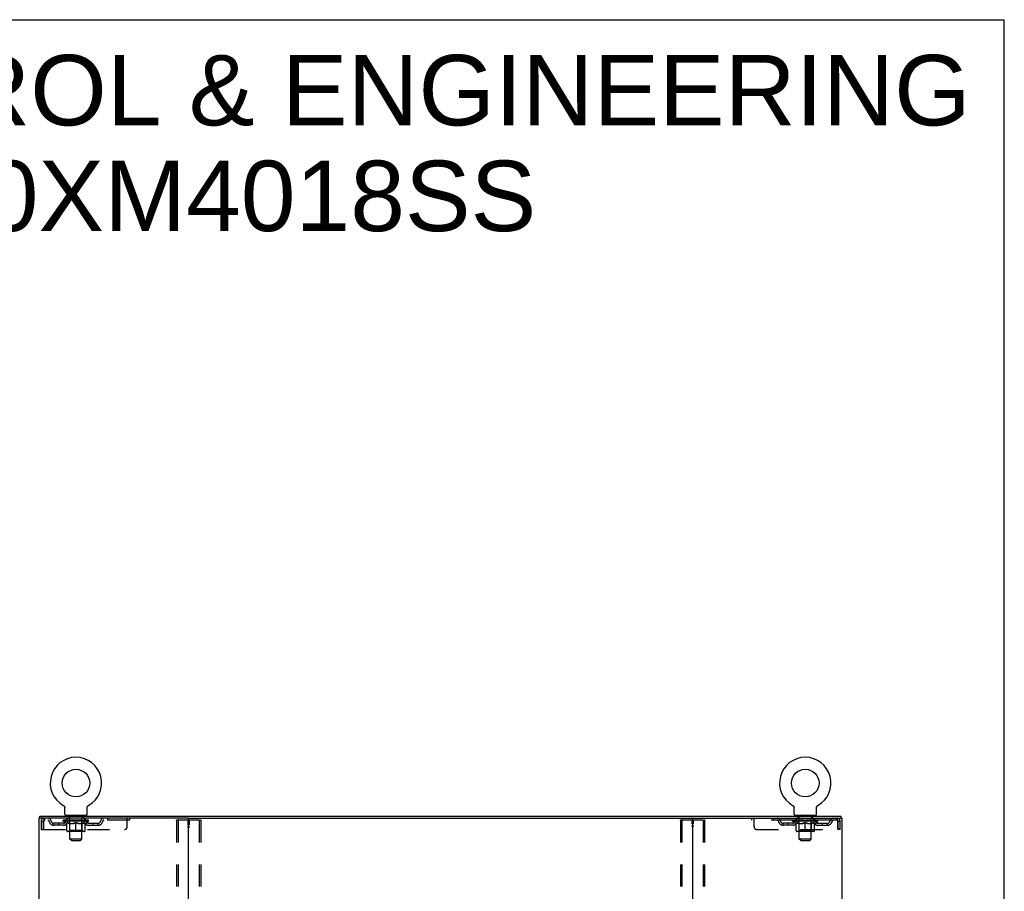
# Model space of a CAD drawing. Header units: inches. Extents: x 0 to 200, y 0 to 129.
# Tile 15 of 15: x 151 to 200, y 86 to 129. Entities that reach past the tile are written whole.
import ezdxf

# ---------------------------------------------------------------- set-up
doc = ezdxf.new("R2010")
doc.units = ezdxf.units.IN
doc.header["$LTSCALE"] = 11
doc.header["$MEASUREMENT"] = 0
doc.linetypes.add('HIDDEN', pattern=[0.2, 0.1, -0.1])
doc.layers.get('0').update_dxf_attribs({"linetype": 'CONTINUOUS'})
for name, color, linetype in [('DEFAULT_2', 8, 'HIDDEN'), ('DIMENSIONS', 7, 'CONTINUOUS'), ('WITNESSMARKS', 7, 'CONTINUOUS')]:
    doc.layers.add(name, color=color, linetype=linetype)
doc.styles.get("Standard").update_dxf_attribs({"font": 'arial.ttf'})

msp = doc.modelspace()

# ---------------------------------------------------------------- linework, layer by layer
at = {"color": 7, "linetype": 'Continuous'}
for p, q in [((0, 129.412), (200, 129.412)), ((200, 0), (200, 129.412)), ((152.85, 90.059), (152.85, 90.059)), ((152.85, 90.059), (152.855, 90.056)), ((152.853, 90.057), (152.852, 90.058)), ((152.855, 90.056), (152.859, 90.054)), ((152.859, 90.054), (152.863, 90.051)), ((152.863, 90.051), (152.867, 90.048)), ((152.867, 90.048), (152.871, 90.045)), ((152.871, 90.045), (152.875, 90.041)), ((152.875, 90.041), (152.879, 90.038)), ((152.879, 90.038), (152.882, 90.034)), ((152.882, 90.034), (152.886, 90.031)), ((152.886, 90.031), (152.889, 90.027)), ((152.889, 90.027), (152.892, 90.023)), ((152.892, 90.023), (152.895, 90.019)), ((152.895, 90.019), (152.898, 90.015)), ((152.898, 90.015), (152.901, 90.01)), ((152.901, 90.01), (152.904, 90.006)), ((152.904, 90.006), (152.906, 90.002)), ((152.906, 90.002), (152.909, 89.997)), ((152.909, 89.997), (152.911, 89.992)), ((152.911, 89.993), (152.913, 89.988)), ((152.913, 89.988), (152.915, 89.983)), ((152.914, 89.983), (152.916, 89.978)), ((152.916, 89.978), (152.918, 89.973)), ((152.918, 89.973), (152.919, 89.968)), ((152.919, 89.969), (152.92, 89.964)), ((152.92, 89.964), (152.921, 89.959)), ((152.921, 89.959), (152.922, 89.954)), ((152.922, 89.954), (152.922, 89.948)), ((152.923, 89.938), (152.923, 89.934)), ((152.923, 89.62), (152.923, 89.934)), ((154.048, 89.943), (154.049, 89.949)), ((154.048, 89.62), (154.048, 89.934)), ((154.049, 89.954), (154.05, 89.959)), ((154.049, 89.948), (154.049, 89.954)), ((154.05, 89.959), (154.051, 89.964)), ((154.051, 89.964), (154.052, 89.969)), ((154.052, 89.968), (154.054, 89.973)), ((154.054, 89.973), (154.055, 89.978)), ((154.055, 89.978), (154.057, 89.983)), ((154.057, 89.983), (154.059, 89.988)), ((154.059, 89.988), (154.061, 89.993)), ((154.061, 89.992), (154.063, 89.997)), ((154.063, 89.997), (154.065, 90.002)), ((154.065, 90.002), (154.068, 90.006)), ((154.067, 90.006), (154.07, 90.01)), ((154.07, 90.01), (154.073, 90.015)), ((154.073, 90.015), (154.076, 90.019)), ((154.076, 90.019), (154.079, 90.023)), ((154.079, 90.023), (154.082, 90.027)), ((154.082, 90.027), (154.086, 90.031)), ((154.085, 90.031), (154.089, 90.034)), ((154.089, 90.034), (154.093, 90.038)), ((154.092, 90.038), (154.096, 90.041)), ((154.096, 90.041), (154.1, 90.045)), ((154.1, 90.045), (154.104, 90.048)), ((154.104, 90.048), (154.108, 90.051)), ((154.108, 90.051), (154.112, 90.054)), ((154.112, 90.054), (154.117, 90.056)), ((154.112, 90.054), (154.114, 90.055)), ((154.117, 90.056), (154.121, 90.059)), ((154.12, 90.058), (154.118, 90.057)), ((189.392, 90.059), (189.392, 90.059)), ((189.392, 90.059), (189.397, 90.056)), ((189.395, 90.057), (189.394, 90.058)), ((189.397, 90.056), (189.401, 90.054)), ((189.401, 90.054), (189.405, 90.051)), ((189.405, 90.051), (189.409, 90.048)), ((189.409, 90.048), (189.413, 90.045)), ((189.413, 90.045), (189.417, 90.041)), ((189.417, 90.041), (189.421, 90.038)), ((189.421, 90.038), (189.424, 90.034)), ((189.424, 90.034), (189.428, 90.031)), ((189.428, 90.031), (189.431, 90.027)), ((189.431, 90.027), (189.434, 90.023)), ((189.434, 90.023), (189.437, 90.019)), ((189.437, 90.019), (189.44, 90.015)), ((189.44, 90.015), (189.443, 90.01)), ((189.443, 90.01), (189.446, 90.006)), ((189.446, 90.006), (189.448, 90.002)), ((189.448, 90.002), (189.451, 89.997)), ((189.451, 89.997), (189.453, 89.992)), ((189.453, 89.993), (189.455, 89.988)), ((189.455, 89.988), (189.457, 89.983)), ((189.456, 89.983), (189.458, 89.978)), ((189.458, 89.978), (189.46, 89.973)), ((189.46, 89.973), (189.461, 89.968)), ((189.461, 89.969), (189.462, 89.964)), ((189.462, 89.964), (189.463, 89.959)), ((189.463, 89.959), (189.464, 89.954)), ((189.464, 89.954), (189.464, 89.948)), ((189.465, 89.938), (189.465, 89.934)), ((189.465, 89.62), (189.465, 89.934)), ((190.59, 89.943), (190.591, 89.949)), ((190.59, 89.62), (190.59, 89.934)), ((190.591, 89.954), (190.592, 89.959)), ((190.591, 89.948), (190.591, 89.954)), ((190.592, 89.959), (190.593, 89.964)), ((190.593, 89.964), (190.594, 89.969)), ((190.594, 89.968), (190.596, 89.973)), ((190.596, 89.973), (190.597, 89.978)), ((190.597, 89.978), (190.599, 89.983)), ((190.599, 89.983), (190.601, 89.988)), ((190.601, 89.988), (190.603, 89.993)), ((190.603, 89.992), (190.605, 89.997)), ((190.605, 89.997), (190.607, 90.002)), ((190.607, 90.002), (190.61, 90.006)), ((190.609, 90.006), (190.612, 90.01)), ((190.612, 90.01), (190.615, 90.015)), ((190.615, 90.015), (190.618, 90.019)), ((190.618, 90.019), (190.621, 90.023)), ((190.621, 90.023), (190.624, 90.027)), ((190.624, 90.027), (190.628, 90.031)), ((190.627, 90.031), (190.631, 90.034)), ((190.631, 90.034), (190.635, 90.038)), ((190.634, 90.038), (190.638, 90.041)), ((190.638, 90.041), (190.642, 90.045)), ((190.642, 90.045), (190.646, 90.048)), ((190.646, 90.048), (190.65, 90.051)), ((190.65, 90.051), (190.654, 90.054)), ((190.654, 90.054), (190.659, 90.056)), ((190.654, 90.054), (190.656, 90.055)), ((190.659, 90.056), (190.663, 90.059)), ((190.662, 90.058), (190.66, 90.057)), ((151.684, 89.417), (151.684, 89.521)), ((151.722, 89.417), (151.693, 89.417)), ((152.986, 89.551), (152.986, 89.521)), ((153.986, 89.551), (152.986, 89.551)), ((153.986, 89.551), (153.986, 89.521)), ((159.092, 89.417), (184.422, 89.417)), ((189.528, 89.551), (189.528, 89.521)), ((190.528, 89.551), (189.528, 89.551)), ((190.528, 89.551), (190.528, 89.521)), ((191.82, 89.417), (191.792, 89.417)), ((191.83, 89.417), (191.83, 89.521))]:
    msp.add_line(p, q, dxfattribs=at)
at = {"color": 3, "linetype": 'Continuous'}
for p, q in [((151.632, 89.417), (151.632, 9.625)), ((151.693, 89.417), (151.632, 89.417)), ((151.684, 89.521), (191.83, 89.521)), ((159.092, 89.417), (151.722, 89.417)), ((159.132, 9.665), (159.132, 89.377)), ((184.382, 89.377), (184.382, 9.665)), ((184.422, 89.417), (191.792, 89.417)), ((191.82, 89.417), (191.882, 89.417)), ((191.882, 9.625), (191.882, 89.417))]:
    msp.add_line(p, q, dxfattribs=at)
at = {"color": 7, "linetype": 'Continuous'}
for points in [[(152.922, 89.949), (152.923, 89.943), (152.923, 89.938)], [(154.048, 89.934), (154.048, 89.938), (154.048, 89.943)], [(154.048, 89.934), (154.048, 89.938), (154.048, 89.943)], [(189.464, 89.949), (189.465, 89.943), (189.465, 89.938)], [(190.59, 89.934), (190.59, 89.938), (190.59, 89.943)], [(190.59, 89.934), (190.59, 89.938), (190.59, 89.943)]]:
    msp.add_lwpolyline(points, dxfattribs=at)
for centre in [(153.486, 91.179), (190.028, 91.179)]:
    msp.add_circle(centre, 0.688, dxfattribs=at)
for centre, radius, start, end in [((153.486, 91.179), 1.288, 299.5053, 240.4947), ((190.028, 91.179), 1.288, 299.5053, 240.4947), ((152.992, 89.62), 0.069, 180, 265), ((153.979, 89.62), 0.069, 275, 360), ((159.172, 89.377), 0.04, 90, 180), ((184.342, 89.377), 0.04, 0, 90), ((189.534, 89.62), 0.069, 180, 265), ((190.521, 89.62), 0.069, 275, 360)]:
    msp.add_arc(centre, radius, start, end, dxfattribs=at)
at = {"color": 3, "linetype": 'Continuous'}
for centre, start, end in [((159.092, 89.377), 0, 90), ((184.422, 89.377), 90, 180)]:
    msp.add_arc(centre, 0.04, start, end, dxfattribs=at)
at = {"layer": 'DEFAULT_2', "color": 8, "linetype": 'HIDDEN'}
for p, q in [((152.85, 90.059), (152.85, 90.059)), ((152.858, 90.055), (152.859, 90.054)), ((154.121, 90.059), (154.121, 90.059)), ((189.392, 90.059), (189.392, 90.059)), ((189.4, 90.055), (189.401, 90.054)), ((190.663, 90.059), (190.663, 90.059)), ((151.903, 89.417), (151.903, 89.313)), ((156.173, 89.313), (151.903, 89.313)), ((152.852, 89.266), (152.852, 89.313)), ((152.862, 89.306), (152.862, 89.313)), ((152.871, 89.303), (152.871, 89.306)), ((152.871, 89.303), (154.101, 89.303)), ((152.88, 89.303), (152.88, 89.306)), ((152.88, 89.303), (152.88, 89.306)), ((152.891, 89.306), (152.891, 89.313)), ((152.907, 89.303), (152.907, 89.306)), ((152.909, 89.303), (152.909, 89.306)), ((152.937, 89.306), (152.937, 89.313)), ((152.952, 89.303), (152.952, 89.306)), ((152.954, 89.303), (152.954, 89.306)), ((153.159, 89.306), (152.957, 89.306)), ((153.001, 89.306), (153.001, 89.313)), ((153.002, 89.303), (153.002, 89.306)), ((153.003, 89.303), (153.003, 89.306)), ((153.006, 89.303), (153.006, 89.306)), ((153.013, 89.303), (153.013, 89.306)), ((153.013, 89.303), (153.013, 89.306)), ((153.016, 89.303), (153.016, 89.306)), ((153.02, 89.303), (153.02, 89.307)), ((153.024, 89.303), (153.024, 89.306)), ((153.038, 89.303), (153.038, 89.306)), ((153.048, 89.313), (153.048, 89.417)), ((153.056, 89.303), (153.056, 89.306)), ((153.057, 89.303), (153.057, 89.309)), ((153.077, 89.303), (153.077, 89.306)), ((153.077, 89.303), (153.077, 89.306)), ((153.079, 89.306), (153.079, 89.313)), ((153.083, 89.551), (153.083, 89.521)), ((153.088, 89.303), (153.088, 89.306)), ((153.092, 89.303), (153.092, 89.306)), ((153.102, 89.303), (153.102, 89.306)), ((153.113, 89.303), (153.113, 89.31)), ((153.121, 89.461), (153.121, 89.541)), ((153.128, 89.303), (153.128, 89.306)), ((153.191, 89.451), (153.131, 89.451)), ((153.131, 89.303), (153.131, 89.306)), ((153.159, 89.303), (153.159, 89.306)), ((153.226, 89.306), (153.164, 89.306)), ((153.169, 89.306), (153.169, 89.313)), ((153.176, 89.303), (153.176, 89.306)), ((153.18, 89.303), (153.18, 89.306)), ((153.186, 88.37), (153.186, 89.441)), ((153.187, 89.303), (153.187, 89.311)), ((153.191, 89.303), (153.191, 89.306)), ((153.202, 89.303), (153.202, 89.306)), ((153.226, 89.303), (153.226, 89.306)), ((153.301, 89.306), (153.241, 89.306)), ((153.262, 89.303), (153.262, 89.306)), ((153.269, 89.306), (153.269, 89.313)), ((153.273, 89.303), (153.273, 89.306)), ((153.275, 89.303), (153.275, 89.312)), ((153.278, 89.303), (153.278, 89.306)), ((153.285, 89.303), (153.285, 89.306)), ((153.301, 89.303), (153.301, 89.306)), ((153.381, 89.306), (153.327, 89.306)), ((153.34, 89.303), (153.34, 89.306)), ((153.371, 89.306), (153.449, 89.311)), ((153.376, 89.306), (153.376, 89.313)), ((153.376, 89.306), (153.376, 89.313)), ((153.376, 89.313), (153.376, 89.313)), ((153.376, 89.303), (153.376, 89.306)), ((153.38, 89.303), (153.38, 89.306)), ((153.381, 89.303), (153.381, 89.306)), ((153.382, 89.303), (153.382, 89.306)), ((153.417, 89.306), (153.481, 89.306)), ((153.422, 89.303), (153.422, 89.306)), ((153.428, 89.306), (153.428, 89.309)), ((153.449, 89.306), (153.449, 89.311)), ((153.465, 89.303), (153.465, 89.306)), ((153.483, 89.306), (153.483, 89.306)), ((153.483, 89.303), (153.483, 89.306)), ((153.483, 89.303), (153.483, 89.306)), ((153.486, 89.306), (153.486, 89.313)), ((153.486, 89.313), (153.6, 89.306)), ((153.488, 89.303), (153.488, 89.306)), ((153.488, 89.303), (153.488, 89.306)), ((153.488, 89.306), (153.488, 89.306)), ((153.506, 89.303), (153.506, 89.306)), ((153.506, 89.306), (153.555, 89.306)), ((153.549, 89.303), (153.549, 89.306)), ((153.59, 89.303), (153.59, 89.306)), ((153.59, 89.303), (153.59, 89.306)), ((153.59, 89.306), (153.645, 89.306)), ((153.591, 89.303), (153.591, 89.306)), ((153.595, 89.306), (153.595, 89.313)), ((153.595, 89.313), (153.596, 89.313)), ((153.595, 89.303), (153.595, 89.306)), ((153.596, 89.306), (153.596, 89.313)), ((153.632, 89.303), (153.632, 89.306)), ((153.671, 89.303), (153.671, 89.306)), ((153.671, 89.306), (153.73, 89.306)), ((153.686, 89.303), (153.686, 89.306)), ((153.693, 89.303), (153.693, 89.306)), ((153.696, 89.303), (153.696, 89.312)), ((153.699, 89.303), (153.699, 89.306)), ((153.702, 89.306), (153.702, 89.313)), ((153.709, 89.303), (153.709, 89.306)), ((153.746, 89.303), (153.746, 89.306)), ((153.746, 89.306), (153.808, 89.306)), ((153.77, 89.303), (153.77, 89.306)), ((153.841, 89.451), (153.781, 89.451)), ((153.781, 89.303), (153.781, 89.306)), ((153.785, 89.303), (153.785, 89.311)), ((153.786, 88.37), (153.786, 89.441)), ((153.791, 89.303), (153.791, 89.306)), ((153.795, 89.303), (153.795, 89.306)), ((153.802, 89.306), (153.802, 89.313)), ((153.813, 89.303), (153.813, 89.306)), ((153.813, 89.306), (154.014, 89.306)), ((153.84, 89.303), (153.84, 89.306)), ((153.843, 89.303), (153.843, 89.306)), ((153.851, 89.461), (153.851, 89.541)), ((153.858, 89.303), (153.858, 89.31)), ((153.87, 89.303), (153.87, 89.306)), ((153.879, 89.303), (153.879, 89.306)), ((153.883, 89.303), (153.883, 89.306)), ((153.889, 89.551), (153.889, 89.521)), ((153.893, 89.306), (153.893, 89.313)), ((153.894, 89.303), (153.894, 89.306)), ((153.894, 89.303), (153.894, 89.306)), ((153.915, 89.303), (153.915, 89.309)), ((153.915, 89.303), (153.915, 89.306)), ((153.923, 89.313), (153.923, 89.417)), ((153.933, 89.303), (153.933, 89.306)), ((153.947, 89.303), (153.947, 89.306)), ((153.952, 89.303), (153.952, 89.307)), ((153.955, 89.303), (153.955, 89.306)), ((153.958, 89.303), (153.958, 89.306)), ((153.958, 89.303), (153.958, 89.306)), ((153.966, 89.303), (153.966, 89.306)), ((153.969, 89.303), (153.969, 89.306)), ((153.969, 89.303), (153.969, 89.306)), ((153.971, 89.306), (153.971, 89.313)), ((154.017, 89.303), (154.017, 89.306)), ((154.02, 89.303), (154.02, 89.306)), ((154.034, 89.306), (154.034, 89.313)), ((154.063, 89.303), (154.063, 89.306)), ((154.064, 89.303), (154.064, 89.306)), ((154.081, 89.306), (154.081, 89.313)), ((154.091, 89.303), (154.091, 89.306)), ((154.092, 89.303), (154.092, 89.306)), ((154.101, 89.303), (154.101, 89.306)), ((154.109, 89.306), (154.109, 89.313)), ((154.119, 89.266), (154.119, 89.313)), ((155.073, 89.417), (155.073, 89.313)), ((156.048, 88.979), (156.048, 89.417)), ((156.173, 89.417), (156.173, 89.313)), ((158.528, 89.303), (158.528, 9.738)), ((158.549, 89.333), (159.714, 89.333)), ((158.601, 89.303), (158.601, 9.738)), ((159.662, 89.303), (159.662, 9.738)), ((159.736, 89.303), (159.736, 9.738)), ((183.778, 89.303), (183.778, 9.738)), ((183.799, 89.333), (184.964, 89.333)), ((183.851, 89.303), (183.851, 9.738)), ((184.912, 89.303), (184.912, 9.738)), ((184.986, 89.303), (184.986, 9.738)), ((187.34, 89.417), (187.34, 89.313)), ((191.611, 89.313), (187.34, 89.313)), ((187.465, 88.979), (187.465, 89.417)), ((188.44, 89.417), (188.44, 89.313)), ((189.394, 89.266), (189.394, 89.313)), ((189.404, 89.306), (189.404, 89.313)), ((189.413, 89.303), (189.413, 89.306)), ((189.413, 89.303), (190.643, 89.303)), ((189.422, 89.303), (189.422, 89.306)), ((189.422, 89.303), (189.422, 89.306)), ((189.433, 89.306), (189.433, 89.313)), ((189.449, 89.303), (189.449, 89.306)), ((189.451, 89.303), (189.451, 89.306)), ((189.479, 89.306), (189.479, 89.313)), ((189.494, 89.303), (189.494, 89.306)), ((189.496, 89.303), (189.496, 89.306)), ((189.701, 89.306), (189.499, 89.306)), ((189.543, 89.306), (189.543, 89.313)), ((189.544, 89.303), (189.544, 89.306)), ((189.545, 89.303), (189.545, 89.306)), ((189.548, 89.303), (189.548, 89.306)), ((189.555, 89.303), (189.555, 89.306)), ((189.555, 89.303), (189.555, 89.306)), ((189.558, 89.303), (189.558, 89.306)), ((189.562, 89.303), (189.562, 89.307)), ((189.566, 89.303), (189.566, 89.306)), ((189.58, 89.303), (189.58, 89.306)), ((189.59, 89.313), (189.59, 89.417)), ((189.598, 89.303), (189.598, 89.306)), ((189.599, 89.303), (189.599, 89.309)), ((189.619, 89.303), (189.619, 89.306)), ((189.619, 89.303), (189.619, 89.306)), ((189.621, 89.306), (189.621, 89.313)), ((189.625, 89.551), (189.625, 89.521)), ((189.63, 89.303), (189.63, 89.306)), ((189.634, 89.303), (189.634, 89.306)), ((189.644, 89.303), (189.644, 89.306)), ((189.655, 89.303), (189.655, 89.31)), ((189.663, 89.461), (189.663, 89.541)), ((189.67, 89.303), (189.67, 89.306)), ((189.733, 89.451), (189.673, 89.451)), ((189.673, 89.303), (189.673, 89.306)), ((189.701, 89.303), (189.701, 89.306)), ((189.768, 89.306), (189.706, 89.306)), ((189.711, 89.306), (189.711, 89.313)), ((189.718, 89.303), (189.718, 89.306)), ((189.722, 89.303), (189.722, 89.306)), ((189.728, 88.37), (189.728, 89.441)), ((189.729, 89.303), (189.729, 89.311)), ((189.733, 89.303), (189.733, 89.306)), ((189.744, 89.303), (189.744, 89.306)), ((189.768, 89.303), (189.768, 89.306)), ((189.843, 89.306), (189.783, 89.306)), ((189.804, 89.303), (189.804, 89.306)), ((189.811, 89.306), (189.811, 89.313)), ((189.815, 89.303), (189.815, 89.306)), ((189.817, 89.303), (189.817, 89.312)), ((189.82, 89.303), (189.82, 89.306)), ((189.827, 89.303), (189.827, 89.306)), ((189.843, 89.303), (189.843, 89.306)), ((189.923, 89.306), (189.869, 89.306)), ((189.882, 89.303), (189.882, 89.306)), ((189.913, 89.306), (189.991, 89.311)), ((189.918, 89.306), (189.918, 89.313)), ((189.918, 89.306), (189.918, 89.313)), ((189.918, 89.313), (189.918, 89.313)), ((189.918, 89.303), (189.918, 89.306)), ((189.922, 89.303), (189.922, 89.306)), ((189.923, 89.303), (189.923, 89.306)), ((189.924, 89.303), (189.924, 89.306)), ((189.959, 89.306), (190.023, 89.306)), ((189.964, 89.303), (189.964, 89.306)), ((189.97, 89.306), (189.97, 89.309)), ((189.991, 89.306), (189.991, 89.311)), ((190.007, 89.303), (190.007, 89.306)), ((190.025, 89.306), (190.025, 89.306)), ((190.025, 89.303), (190.025, 89.306)), ((190.025, 89.303), (190.025, 89.306)), ((190.028, 89.306), (190.028, 89.313)), ((190.028, 89.313), (190.142, 89.306)), ((190.03, 89.303), (190.03, 89.306)), ((190.03, 89.303), (190.03, 89.306)), ((190.03, 89.306), (190.03, 89.306)), ((190.048, 89.303), (190.048, 89.306)), ((190.048, 89.306), (190.097, 89.306)), ((190.091, 89.303), (190.091, 89.306)), ((190.132, 89.303), (190.132, 89.306)), ((190.132, 89.303), (190.132, 89.306)), ((190.132, 89.306), (190.187, 89.306)), ((190.133, 89.303), (190.133, 89.306)), ((190.137, 89.306), (190.137, 89.313)), ((190.137, 89.313), (190.138, 89.313)), ((190.137, 89.303), (190.137, 89.306)), ((190.138, 89.306), (190.138, 89.313)), ((190.174, 89.303), (190.174, 89.306)), ((190.213, 89.303), (190.213, 89.306)), ((190.213, 89.306), (190.272, 89.306)), ((190.228, 89.303), (190.228, 89.306)), ((190.235, 89.303), (190.235, 89.306)), ((190.238, 89.303), (190.238, 89.312)), ((190.241, 89.303), (190.241, 89.306)), ((190.244, 89.306), (190.244, 89.313)), ((190.251, 89.303), (190.251, 89.306)), ((190.288, 89.303), (190.288, 89.306)), ((190.288, 89.306), (190.35, 89.306)), ((190.312, 89.303), (190.312, 89.306)), ((190.383, 89.451), (190.323, 89.451)), ((190.323, 89.303), (190.323, 89.306)), ((190.327, 89.303), (190.327, 89.311)), ((190.328, 88.37), (190.328, 89.441)), ((190.333, 89.303), (190.333, 89.306)), ((190.337, 89.303), (190.337, 89.306)), ((190.344, 89.306), (190.344, 89.313)), ((190.355, 89.303), (190.355, 89.306)), ((190.355, 89.306), (190.556, 89.306)), ((190.382, 89.303), (190.382, 89.306)), ((190.385, 89.303), (190.385, 89.306)), ((190.393, 89.461), (190.393, 89.541)), ((190.4, 89.303), (190.4, 89.31)), ((190.412, 89.303), (190.412, 89.306)), ((190.421, 89.303), (190.421, 89.306)), ((190.425, 89.303), (190.425, 89.306)), ((190.431, 89.551), (190.431, 89.521)), ((190.435, 89.306), (190.435, 89.313)), ((190.436, 89.303), (190.436, 89.306)), ((190.436, 89.303), (190.436, 89.306)), ((190.457, 89.303), (190.457, 89.309)), ((190.457, 89.303), (190.457, 89.306)), ((190.465, 89.313), (190.465, 89.417)), ((190.475, 89.303), (190.475, 89.306)), ((190.489, 89.303), (190.489, 89.306)), ((190.494, 89.303), (190.494, 89.307)), ((190.497, 89.303), (190.497, 89.306)), ((190.5, 89.303), (190.5, 89.306)), ((190.5, 89.303), (190.5, 89.306)), ((190.508, 89.303), (190.508, 89.306)), ((190.511, 89.303), (190.511, 89.306)), ((190.511, 89.303), (190.511, 89.306)), ((190.513, 89.306), (190.513, 89.313)), ((190.559, 89.303), (190.559, 89.306)), ((190.562, 89.303), (190.562, 89.306)), ((190.576, 89.306), (190.576, 89.313)), ((190.605, 89.303), (190.605, 89.306)), ((190.606, 89.303), (190.606, 89.306)), ((190.623, 89.306), (190.623, 89.313)), ((190.633, 89.303), (190.633, 89.306)), ((190.634, 89.303), (190.634, 89.306)), ((190.643, 89.303), (190.643, 89.306)), ((190.651, 89.306), (190.651, 89.313)), ((190.661, 89.266), (190.661, 89.313)), ((191.611, 89.417), (191.611, 89.313)), ((151.736, 89.25), (151.736, 88.854)), ((151.736, 89.25), (151.84, 89.25)), ((151.736, 88.854), (151.84, 88.854)), ((151.84, 89.25), (151.84, 88.854)), ((151.87, 88.854), (151.87, 89.25)), ((151.87, 88.854), (155.923, 88.854)), ((152.371, 89.062), (152.371, 89.166)), ((152.854, 89.166), (152.371, 89.166)), ((152.854, 89.062), (152.371, 89.062)), ((152.621, 89.062), (152.621, 89.166)), ((153.012, 89.155), (152.852, 89.266)), ((154.119, 89.266), (152.852, 89.266)), ((153.012, 89.155), (153.022, 89.155)), ((153.022, 88.792), (153.022, 89.198)), ((153.164, 89.155), (153.344, 89.155)), ((153.173, 88.794), (153.173, 89.263)), ((153.486, 88.755), (153.486, 89.198)), ((153.627, 89.155), (153.807, 89.155)), ((153.798, 88.794), (153.798, 89.263)), ((153.949, 88.792), (153.949, 89.198)), ((153.949, 89.155), (153.96, 89.155)), ((153.96, 89.155), (154.119, 89.266)), ((154.117, 89.166), (154.6, 89.166)), ((154.117, 89.062), (154.6, 89.062)), ((154.35, 89.062), (154.35, 89.166)), ((154.6, 89.062), (154.6, 89.166)), ((187.59, 88.854), (191.644, 88.854)), ((188.913, 89.062), (188.913, 89.166)), ((189.396, 89.166), (188.913, 89.166)), ((189.396, 89.062), (188.913, 89.062)), ((189.163, 89.062), (189.163, 89.166)), ((190.661, 89.266), (189.394, 89.266)), ((189.554, 89.155), (189.394, 89.266)), ((189.554, 89.155), (189.564, 89.155)), ((189.564, 88.792), (189.564, 89.198)), ((189.706, 89.155), (189.886, 89.155)), ((189.715, 88.794), (189.715, 89.263)), ((190.028, 88.755), (190.028, 89.198)), ((190.169, 89.155), (190.349, 89.155)), ((190.34, 88.794), (190.34, 89.263)), ((190.491, 88.792), (190.491, 89.198)), ((190.491, 89.155), (190.502, 89.155)), ((190.502, 89.155), (190.661, 89.266)), ((190.659, 89.166), (191.142, 89.166)), ((190.659, 89.062), (191.142, 89.062)), ((190.892, 89.062), (190.892, 89.166)), ((191.142, 89.062), (191.142, 89.166)), ((191.644, 89.25), (191.644, 88.854)), ((191.674, 88.854), (191.674, 89.25)), ((191.778, 89.25), (191.674, 89.25)), ((191.778, 88.854), (191.674, 88.854)), ((191.778, 88.854), (191.778, 89.25)), ((153.912, 88.755), (153.059, 88.755)), ((153.173, 88.794), (153.133, 88.755)), ((153.798, 88.794), (153.173, 88.794)), ((153.255, 88.301), (153.186, 88.37)), ((153.786, 88.37), (153.186, 88.37)), ((153.717, 88.301), (153.786, 88.37)), ((153.798, 88.794), (153.838, 88.755)), ((190.454, 88.755), (189.601, 88.755)), ((189.715, 88.794), (189.675, 88.755)), ((190.34, 88.794), (189.715, 88.794)), ((190.328, 88.37), (189.728, 88.37)), ((189.797, 88.301), (189.728, 88.37)), ((190.259, 88.301), (190.328, 88.37)), ((190.34, 88.794), (190.38, 88.755)), ((153.255, 88.301), (153.717, 88.301)), ((189.797, 88.301), (190.259, 88.301))]:
    msp.add_line(p, q, dxfattribs=at)
for points in [[(151.903, 89.417), (151.9, 89.416), (151.898, 89.413), (151.896, 89.407), (151.893, 89.4), (151.891, 89.391), (151.888, 89.38), (151.886, 89.368), (151.884, 89.354), (151.881, 89.339), (151.879, 89.322), (151.877, 89.305), (151.874, 89.287), (151.872, 89.269), (151.87, 89.25)], [(151.903, 89.313), (151.9, 89.312), (151.898, 89.311), (151.896, 89.309), (151.893, 89.307), (151.891, 89.303), (151.888, 89.299), (151.886, 89.294), (151.884, 89.289), (151.881, 89.283), (151.879, 89.277), (151.877, 89.271), (151.874, 89.264), (151.872, 89.257), (151.87, 89.25)], [(158.528, 89.303), (158.529, 89.311), (158.531, 89.318), (158.534, 89.325), (158.538, 89.329), (158.543, 89.332), (158.549, 89.333)], [(158.623, 89.333), (158.617, 89.332), (158.612, 89.329), (158.608, 89.325), (158.604, 89.318), (158.602, 89.311), (158.601, 89.303)], [(159.662, 89.303), (159.661, 89.311), (159.659, 89.318), (159.656, 89.325), (159.651, 89.329), (159.646, 89.332), (159.641, 89.333)], [(159.714, 89.333), (159.72, 89.332), (159.725, 89.329), (159.729, 89.325), (159.733, 89.318), (159.735, 89.311), (159.736, 89.303)], [(183.778, 89.303), (183.779, 89.311), (183.781, 89.318), (183.784, 89.325), (183.788, 89.329), (183.793, 89.332), (183.799, 89.333)], [(183.873, 89.333), (183.867, 89.332), (183.862, 89.329), (183.858, 89.325), (183.854, 89.318), (183.852, 89.311), (183.851, 89.303)], [(184.912, 89.303), (184.911, 89.311), (184.909, 89.318), (184.906, 89.325), (184.901, 89.329), (184.896, 89.332), (184.891, 89.333)], [(184.964, 89.333), (184.97, 89.332), (184.975, 89.329), (184.979, 89.325), (184.983, 89.318), (184.985, 89.311), (184.986, 89.303)], [(191.615, 89.413), (191.613, 89.416), (191.611, 89.417)], [(191.625, 89.299), (191.622, 89.303), (191.62, 89.307), (191.618, 89.309), (191.615, 89.311), (191.613, 89.312), (191.611, 89.313)], [(191.615, 89.413), (191.618, 89.407), (191.62, 89.4), (191.622, 89.391), (191.625, 89.38), (191.627, 89.368), (191.629, 89.354), (191.632, 89.339), (191.634, 89.322), (191.637, 89.305), (191.639, 89.287), (191.641, 89.269), (191.644, 89.25)], [(191.625, 89.299), (191.627, 89.294), (191.629, 89.289), (191.632, 89.283), (191.634, 89.277), (191.637, 89.271), (191.639, 89.264), (191.641, 89.257), (191.644, 89.25)], [(153.172, 89.155), (153.147, 89.159), (153.123, 89.165), (153.098, 89.171), (153.073, 89.179), (153.048, 89.188), (153.022, 89.198)], [(153.022, 89.197), (153.047, 89.187), (153.071, 89.179), (153.094, 89.171), (153.118, 89.165), (153.141, 89.159), (153.164, 89.155)], [(153.486, 89.198), (153.46, 89.188), (153.434, 89.179), (153.409, 89.171), (153.384, 89.165), (153.359, 89.159), (153.335, 89.155)], [(153.344, 89.155), (153.368, 89.159), (153.391, 89.165), (153.414, 89.171), (153.438, 89.179), (153.462, 89.187), (153.486, 89.197)], [(153.637, 89.155), (153.612, 89.159), (153.587, 89.165), (153.562, 89.172), (153.537, 89.179), (153.511, 89.188), (153.486, 89.198)], [(153.486, 89.197), (153.51, 89.187), (153.534, 89.179), (153.557, 89.171), (153.581, 89.165), (153.604, 89.159), (153.627, 89.155)], [(153.949, 89.198), (153.923, 89.188), (153.898, 89.179), (153.873, 89.171), (153.848, 89.165), (153.824, 89.159), (153.799, 89.155)], [(153.807, 89.155), (153.83, 89.159), (153.854, 89.165), (153.877, 89.171), (153.901, 89.179), (153.925, 89.188), (153.949, 89.197)], [(189.714, 89.155), (189.689, 89.159), (189.665, 89.165), (189.64, 89.171), (189.615, 89.179), (189.59, 89.188), (189.564, 89.198)], [(189.564, 89.197), (189.589, 89.187), (189.613, 89.179), (189.636, 89.171), (189.66, 89.165), (189.683, 89.159), (189.706, 89.155)], [(190.028, 89.198), (190.002, 89.188), (189.976, 89.179), (189.951, 89.171), (189.926, 89.165), (189.901, 89.159), (189.877, 89.155)], [(189.886, 89.155), (189.91, 89.159), (189.933, 89.165), (189.956, 89.171), (189.98, 89.179), (190.004, 89.187), (190.028, 89.197)], [(190.179, 89.155), (190.154, 89.159), (190.129, 89.165), (190.104, 89.172), (190.079, 89.179), (190.053, 89.188), (190.028, 89.198)], [(190.028, 89.197), (190.052, 89.187), (190.076, 89.179), (190.099, 89.171), (190.123, 89.165), (190.146, 89.159), (190.169, 89.155)], [(190.491, 89.198), (190.465, 89.188), (190.44, 89.179), (190.415, 89.171), (190.39, 89.165), (190.366, 89.159), (190.341, 89.155)], [(190.349, 89.155), (190.372, 89.159), (190.396, 89.165), (190.419, 89.171), (190.443, 89.179), (190.467, 89.188), (190.491, 89.197)]]:
    msp.add_lwpolyline(points, dxfattribs=at)
for centre, radius, start, end in [((151.903, 89.25), 0.167, 90, 180), ((151.903, 89.25), 0.063, 90, 180), ((152.082, 89.25), 0.167, 8.0716, 90), ((152.082, 89.25), 0.0625, 7.9863, 90), ((153.143, 89.25), 0.167, 90, 171.9284), ((152.992, 89.62), 0.069, 265, 270), ((153.143, 89.25), 0.0625, 90, 172.0137), ((153.111, 89.541), 0.01, 0, 90), ((153.131, 89.461), 0.01, 180, 270), ((153.133, 89.263), 0.0398, 0, 90), ((153.176, 89.441), 0.01, 0, 90), ((153.796, 89.441), 0.01, 90, 180), ((153.838, 89.263), 0.0398, 90, 180), ((153.828, 89.25), 0.167, 8.0716, 90), ((153.829, 89.25), 0.0625, 7.9863, 90), ((153.841, 89.461), 0.01, 270, 360), ((153.861, 89.541), 0.01, 90, 180), ((153.979, 89.62), 0.069, 270, 275), ((154.889, 89.25), 0.167, 90, 171.9284), ((154.889, 89.25), 0.0625, 90, 172.0137), ((188.624, 89.25), 0.167, 8.0716, 90), ((188.624, 89.25), 0.0625, 7.9863, 90), ((189.685, 89.25), 0.167, 90, 171.9284), ((189.534, 89.62), 0.069, 265, 270), ((189.685, 89.25), 0.0625, 90, 172.0137), ((189.653, 89.541), 0.01, 0, 90), ((189.673, 89.461), 0.01, 180, 270), ((189.675, 89.263), 0.0398, 0, 90), ((189.718, 89.441), 0.01, 0, 90), ((190.338, 89.441), 0.01, 90, 180), ((190.38, 89.263), 0.0398, 90, 180), ((190.37, 89.25), 0.167, 8.0716, 90), ((190.371, 89.25), 0.0625, 7.9863, 90), ((190.383, 89.461), 0.01, 270, 360), ((190.403, 89.541), 0.01, 90, 180), ((190.521, 89.62), 0.069, 270, 275), ((191.431, 89.25), 0.167, 90, 171.9284), ((191.431, 89.25), 0.0625, 90, 172.0137), ((191.611, 89.25), 0.167, 0, 90), ((191.611, 89.25), 0.063, 0, 90), ((152.371, 89.291), 0.229, 187.9863, 270), ((152.371, 89.291), 0.125, 188.0716, 270), ((152.854, 89.291), 0.125, 270, 351.9284), ((152.854, 89.291), 0.229, 270, 352.0137), ((154.117, 89.291), 0.229, 187.9863, 270), ((154.117, 89.291), 0.125, 188.0716, 270), ((154.6, 89.291), 0.125, 270, 351.9284), ((154.6, 89.291), 0.229, 270, 352.0137), ((155.923, 88.979), 0.125, 270, 360), ((187.59, 88.979), 0.125, 180, 270), ((188.913, 89.291), 0.229, 187.9863, 270), ((188.913, 89.291), 0.125, 188.0716, 270), ((189.396, 89.291), 0.125, 270, 351.9284), ((189.396, 89.291), 0.229, 270, 352.0137), ((190.659, 89.291), 0.229, 187.9863, 270), ((190.659, 89.291), 0.125, 188.0716, 270), ((191.142, 89.291), 0.125, 270, 351.9284), ((191.142, 89.291), 0.229, 270, 352.0137), ((153.059, 88.792), 0.0371, 180, 270), ((153.912, 88.792), 0.0371, 270, 360), ((189.601, 88.792), 0.0371, 180, 270), ((190.454, 88.792), 0.0371, 270, 360)]:
    msp.add_arc(centre, radius, start, end, dxfattribs=at)
for centre, major_axis, ratio, start_param, end_param in [((153.486, 89.313), (0.633, 0.007), 0.05963, 2.96643, 3.140963), ((152.833, 89.301), (0.198, 0), 0.060556, 0.430652, 1.470503), ((153.486, 89.313), (0.633, 0), 0.060556, 3.141593, 3.316126), ((152.833, 89.294), (0.198, 0.002), 0.05963, 1.376596, 1.469874), ((153.486, 89.313), (0.633, 0.013), 0.05688, 2.791345, 2.965878), ((152.808, 89.301), (0.198, 0.002), 0.05963, 0.25549, 1.295341), ((152.877, 89.301), (0.198, -0.002), 0.05963, 0.605815, 1.645666), ((153.486, 89.313), (0.633, -0.007), 0.05963, -2.96643, -2.791898), ((152.877, 89.294), (0.198, 0), 0.060556, 1.551758, 1.645036), ((152.808, 89.294), (0.198, 0.004), 0.05688, 1.20151, 1.294789), ((152.878, 89.296), (0.164, 0.002), 0.05963, 1.065228, 1.614276), ((152.858, 89.296), (0.164, 0.003), 0.05688, 0.890143, 1.43919), ((152.916, 89.296), (0.164, 0), 0.060556, 1.240391, 1.789438), ((153.486, 89.313), (0.633, 0.019), 0.052395, 2.616403, 2.790936), ((152.805, 89.301), (0.198, 0.004), 0.05688, 0.080405, 1.120256), ((152.939, 89.301), (0.198, -0.004), 0.05688, 0.7809, 1.820751), ((153.486, 89.313), (0.633, -0.013), 0.05688, -2.791345, -2.616812), ((152.939, 89.294), (0.198, -0.002), 0.05963, 1.72692, 1.820198), ((152.805, 89.294), (0.198, 0.006), 0.052395, 1.026568, 1.119847), ((152.857, 89.296), (0.164, 0.005), 0.052395, 0.715201, 1.264248), ((152.972, 89.296), (0.164, -0.002), 0.05963, 1.415553, 1.9646), ((153.486, 89.313), (0.633, 0.025), 0.046319, 2.441654, 2.616187), ((153.019, 89.301), (0.198, -0.006), 0.052395, 0.955842, 1.995693), ((153.486, 89.313), (0.633, -0.019), 0.052395, -2.616403, -2.44187), ((152.821, 89.301), (0.198, 0.006), 0.052395, -0.094537, 0.945314), ((153.019, 89.294), (0.198, -0.004), 0.05688, 1.902006, 1.995284), ((152.821, 89.294), (0.198, 0.008), 0.046319, 0.851819, 0.945098), ((152.876, 89.296), (0.164, 0.006), 0.046319, 0.540452, 1.089499), ((153.043, 89.296), (0.164, -0.003), 0.05688, 1.590638, 2.139686), ((153.486, 89.313), (0.633, 0.029), 0.038841, 2.267123, 2.441656), ((153.112, 89.301), (0.198, -0.008), 0.046319, 1.130591, 2.170442), ((152.859, 89.301), (0.198, 0.008), 0.046319, -0.269286, 0.770565), ((153.486, 89.313), (0.633, -0.025), 0.046319, -2.441654, -2.267121), ((153.112, 89.294), (0.198, -0.006), 0.052395, 2.076947, 2.170226), ((152.859, 89.294), (0.198, 0.009), 0.038841, 0.677289, 0.770567), ((152.913, 89.296), (0.164, 0.008), 0.038841, 0.365921, 0.914969), ((153.127, 89.296), (0.164, -0.005), 0.052395, 1.76558, 2.314627), ((153.486, 89.313), (0.633, 0.033), 0.030195, 2.09281, 2.267343), ((153.217, 89.301), (0.198, -0.009), 0.038841, 1.305122, 2.344973), ((152.915, 89.301), (0.198, 0.009), 0.038841, -0.443817, 0.596034), ((153.486, 89.313), (0.633, -0.029), 0.038841, -2.267123, -2.092591), ((153.217, 89.294), (0.198, -0.008), 0.046319, 2.251696, 2.344975), ((152.915, 89.294), (0.198, 0.01), 0.030195, 0.502975, 0.596254), ((152.967, 89.296), (0.164, 0.009), 0.030195, 0.191608, 0.740655), ((153.223, 89.296), (0.164, -0.006), 0.046319, 1.940329, 2.489376), ((152.988, 89.301), (0.198, 0.01), 0.030195, -0.61813, 0.421721), ((153.486, 89.313), (0.633, 0.036), 0.020645, 1.918687, 2.09322), ((153.33, 89.301), (0.198, -0.01), 0.030195, 1.479435, 2.519286), ((153.486, 89.313), (0.633, -0.033), 0.030195, -2.09281, -1.918277), ((153.33, 89.294), (0.198, -0.009), 0.038841, 2.426227, 2.519505), ((152.988, 89.294), (0.198, 0.011), 0.020645, 0.328852, 0.422131), ((153.037, 89.296), (0.164, 0.009), 0.020645, 0.017485, 0.566532), ((153.326, 89.296), (0.164, -0.008), 0.038841, 2.11486, 2.663907), ((153.077, 89.301), (0.198, 0.011), 0.020645, -0.792253, 0.247598), ((153.486, 89.313), (0.633, 0.038), 0.010478, 1.744704, 1.919237), ((153.448, 89.301), (0.198, -0.011), 0.020645, 1.653558, 2.693409), ((153.486, 89.313), (0.633, -0.036), 0.020645, -1.918687, -1.744154), ((153.448, 89.294), (0.198, -0.01), 0.030195, 2.60054, 2.693819), ((153.077, 89.294), (0.198, 0.012), 0.010478, 0.154869, 0.248148), ((153.121, 89.296), (0.164, 0.01), 0.010478, 6.126688, 6.675735), ((153.435, 89.296), (0.164, -0.009), 0.030195, 2.289173, 2.83822), ((153.178, 89.301), (0.198, 0.012), 0.010478, -0.966236, -0.000846), ((153.566, 89.301), (0.198, -0.012), 0.010478, 1.827541, 2.867392), ((153.486, 89.313), (0.633, -0.038), 0.010478, -1.744704, -1.570171), ((153.566, 89.294), (0.198, -0.011), 0.020645, 2.774664, 2.867942), ((153.544, 89.296), (0.164, -0.009), 0.020645, 2.463296, 3.012344), ((153.405, 89.301), (0.198, 0.012), 0.010478, 0.274201, 1.314052), ((153.319, 89.296), (0.164, 0.01), 0.010478, -0.000298, 0.504314), ((153.288, 89.294), (0.198, 0.012), 0.010478, 0.192946, 0.399283), ((153.486, 89.313), (0.633, 0.038), 0.010478, -1.578586, -1.396888), ((153.683, 89.294), (0.198, -0.012), 0.010478, 2.948646, 3.041925), ((153.652, 89.296), (0.164, -0.01), 0.010478, 2.637279, 3.142076), ((153.524, 89.301), (0.198, 0.011), 0.020645, 0.448184, 1.488034), ((153.427, 89.296), (0.164, 0.009), 0.020645, 0.129249, 0.678296), ((153.405, 89.294), (0.198, 0.011), 0.020645, 0.273651, 0.366929), ((153.793, 89.301), (0.198, -0.012), 0.010478, -3.140747, -2.175357), ((153.486, 89.313), (0.633, 0.036), 0.020645, -1.397439, -1.222906), ((153.486, 89.313), (0.633, -0.038), 0.010478, 1.222355, 1.396888), ((153.641, 89.301), (0.198, 0.01), 0.030195, 0.622307, 1.662158), ((153.537, 89.296), (0.164, 0.009), 0.030195, 0.303372, 0.852419), ((153.85, 89.296), (0.164, -0.01), 0.010478, 2.749043, 3.29809), ((153.894, 89.301), (0.198, -0.011), 0.020645, 2.893995, 3.933846), ((153.524, 89.294), (0.198, 0.01), 0.030195, 0.447774, 0.541052), ((153.894, 89.294), (0.198, -0.012), 0.010478, 2.893445, 2.986723), ((153.486, 89.313), (0.633, 0.033), 0.030195, -1.223315, -1.048783), ((153.486, 89.313), (0.633, -0.036), 0.020645, 1.048373, 1.222906), ((153.754, 89.301), (0.198, 0.009), 0.038841, 0.79662, 1.836471), ((153.645, 89.296), (0.164, 0.008), 0.038841, 0.477686, 1.026733), ((153.934, 89.296), (0.164, -0.009), 0.020645, 2.57506, 3.124108), ((153.983, 89.301), (0.198, -0.01), 0.030195, 2.719872, 3.759723), ((153.859, 89.301), (0.198, 0.008), 0.046319, 0.971151, 2.011002), ((153.641, 89.294), (0.198, 0.009), 0.038841, 0.622087, 0.715366), ((153.983, 89.294), (0.198, -0.011), 0.020645, 2.719462, 2.812741), ((153.486, 89.313), (0.633, 0.029), 0.038841, -1.049002, -0.874469), ((153.486, 89.313), (0.633, -0.033), 0.030195, 0.87425, 1.048783), ((153.748, 89.296), (0.164, 0.006), 0.046319, 0.652216, 1.201263), ((153.953, 89.301), (0.198, 0.006), 0.052395, 1.1459, 2.185751), ((154.004, 89.296), (0.164, -0.009), 0.030195, 2.400937, 2.949985), ((154.056, 89.301), (0.198, -0.009), 0.038841, 2.545558, 3.585409), ((153.844, 89.296), (0.164, 0.005), 0.052395, 0.826965, 1.376012), ((153.754, 89.294), (0.198, 0.008), 0.046319, 0.796618, 0.889896), ((154.056, 89.294), (0.198, -0.01), 0.030195, 2.545339, 2.638617), ((154.032, 89.301), (0.198, 0.004), 0.05688, 1.320842, 2.360692), ((153.486, 89.313), (0.633, 0.025), 0.046319, -0.874471, -0.699939), ((153.486, 89.313), (0.633, -0.029), 0.038841, 0.699936, 0.874469), ((154.113, 89.301), (0.198, -0.008), 0.046319, 2.371028, 3.410879), ((154.058, 89.296), (0.164, -0.008), 0.038841, 2.226624, 2.775671), ((154.095, 89.301), (0.198, 0.002), 0.05963, 1.495927, 2.535778), ((153.929, 89.296), (0.164, 0.003), 0.05688, 1.001907, 1.550954), ((154.15, 89.301), (0.198, -0.006), 0.052395, 2.196279, 3.23613), ((154.095, 89.296), (0.164, -0.006), 0.046319, 2.052093, 2.601141), ((153.859, 89.294), (0.198, 0.006), 0.052395, 0.971367, 1.064645), ((154.113, 89.294), (0.198, -0.009), 0.038841, 2.371026, 2.464304), ((154.139, 89.301), (0.198, 0), 0.060556, 1.671089, 2.71094), ((154.167, 89.301), (0.198, -0.004), 0.05688, 2.021337, 3.061188), ((153.486, 89.313), (0.633, 0.019), 0.052395, -0.699723, -0.52519), ((153.486, 89.313), (0.633, -0.025), 0.046319, 0.525406, 0.699939), ((154.163, 89.301), (0.198, -0.002), 0.05963, 1.846251, 2.886102), ((154, 89.296), (0.164, 0.002), 0.05963, 1.176993, 1.72604), ((154.114, 89.296), (0.164, -0.005), 0.052395, 1.877344, 2.426392), ((154.055, 89.296), (0.164, 0), 0.060556, 1.352155, 1.901202), ((154.113, 89.296), (0.164, -0.003), 0.05688, 1.702402, 2.25145), ((154.093, 89.296), (0.164, -0.002), 0.05963, 1.527317, 2.076364), ((153.953, 89.294), (0.198, 0.004), 0.05688, 1.146309, 1.239587), ((154.15, 89.294), (0.198, -0.008), 0.046319, 2.196495, 2.289773), ((153.486, 89.313), (0.633, 0.013), 0.05688, -0.524781, -0.350248), ((153.486, 89.313), (0.633, -0.019), 0.052395, 0.350657, 0.52519), ((154.032, 89.294), (0.198, 0.002), 0.05963, 1.321394, 1.414673), ((154.167, 89.294), (0.198, -0.006), 0.052395, 2.021746, 2.115024), ((153.486, 89.313), (0.633, 0.007), 0.05963, -0.349695, -0.175162), ((153.486, 89.313), (0.633, -0.013), 0.05688, 0.175715, 0.350248), ((154.095, 89.294), (0.198, 0), 0.060556, 1.496556, 1.589835), ((154.163, 89.294), (0.198, -0.004), 0.05688, 1.846804, 1.940083), ((154.139, 89.294), (0.198, -0.002), 0.05963, 1.671719, 1.764997), ((153.486, 89.313), (0.633, 0), 0.060556, -0.174533, 0), ((153.486, 89.313), (0.633, -0.007), 0.05963, 0.000629, 0.175162), ((190.028, 89.313), (0.633, 0.007), 0.05963, 2.96643, 3.140963), ((189.375, 89.301), (0.198, 0), 0.060556, 0.430652, 1.470503), ((190.028, 89.313), (0.633, 0), 0.060556, 3.141593, 3.316126), ((189.375, 89.294), (0.198, 0.002), 0.05963, 1.376596, 1.469874), ((190.028, 89.313), (0.633, 0.013), 0.05688, 2.791345, 2.965878), ((189.35, 89.301), (0.198, 0.002), 0.05963, 0.25549, 1.295341), ((189.419, 89.301), (0.198, -0.002), 0.05963, 0.605815, 1.645666), ((190.028, 89.313), (0.633, -0.007), 0.05963, -2.96643, -2.791898), ((189.419, 89.294), (0.198, 0), 0.060556, 1.551758, 1.645036), ((189.35, 89.294), (0.198, 0.004), 0.05688, 1.20151, 1.294789), ((189.42, 89.296), (0.164, 0.002), 0.05963, 1.065228, 1.614276), ((189.4, 89.296), (0.164, 0.003), 0.05688, 0.890143, 1.43919), ((189.458, 89.296), (0.164, 0), 0.060556, 1.240391, 1.789438), ((190.028, 89.313), (0.633, 0.019), 0.052395, 2.616403, 2.790936), ((189.347, 89.301), (0.198, 0.004), 0.05688, 0.080405, 1.120256), ((189.481, 89.301), (0.198, -0.004), 0.05688, 0.7809, 1.820751), ((190.028, 89.313), (0.633, -0.013), 0.05688, -2.791345, -2.616812), ((189.481, 89.294), (0.198, -0.002), 0.05963, 1.72692, 1.820198), ((189.347, 89.294), (0.198, 0.006), 0.052395, 1.026568, 1.119847), ((189.399, 89.296), (0.164, 0.005), 0.052395, 0.715201, 1.264248), ((189.514, 89.296), (0.164, -0.002), 0.05963, 1.415553, 1.9646), ((190.028, 89.313), (0.633, 0.025), 0.046319, 2.441654, 2.616187), ((189.561, 89.301), (0.198, -0.006), 0.052395, 0.955842, 1.995693), ((190.028, 89.313), (0.633, -0.019), 0.052395, -2.616403, -2.44187), ((189.363, 89.301), (0.198, 0.006), 0.052395, -0.094537, 0.945314), ((189.561, 89.294), (0.198, -0.004), 0.05688, 1.902006, 1.995284), ((189.363, 89.294), (0.198, 0.008), 0.046319, 0.851819, 0.945098), ((189.418, 89.296), (0.164, 0.006), 0.046319, 0.540452, 1.089499), ((189.585, 89.296), (0.164, -0.003), 0.05688, 1.590638, 2.139686), ((190.028, 89.313), (0.633, 0.029), 0.038841, 2.267123, 2.441656), ((189.654, 89.301), (0.198, -0.008), 0.046319, 1.130591, 2.170442), ((189.401, 89.301), (0.198, 0.008), 0.046319, -0.269286, 0.770565), ((190.028, 89.313), (0.633, -0.025), 0.046319, -2.441654, -2.267121), ((189.654, 89.294), (0.198, -0.006), 0.052395, 2.076947, 2.170226), ((189.401, 89.294), (0.198, 0.009), 0.038841, 0.677289, 0.770567), ((189.455, 89.296), (0.164, 0.008), 0.038841, 0.365921, 0.914969), ((189.669, 89.296), (0.164, -0.005), 0.052395, 1.76558, 2.314627), ((190.028, 89.313), (0.633, 0.033), 0.030195, 2.09281, 2.267343), ((189.759, 89.301), (0.198, -0.009), 0.038841, 1.305122, 2.344973), ((189.457, 89.301), (0.198, 0.009), 0.038841, -0.443817, 0.596034), ((190.028, 89.313), (0.633, -0.029), 0.038841, -2.267123, -2.092591), ((189.759, 89.294), (0.198, -0.008), 0.046319, 2.251696, 2.344975), ((189.457, 89.294), (0.198, 0.01), 0.030195, 0.502975, 0.596254), ((189.509, 89.296), (0.164, 0.009), 0.030195, 0.191608, 0.740655), ((189.765, 89.296), (0.164, -0.006), 0.046319, 1.940329, 2.489376), ((189.53, 89.301), (0.198, 0.01), 0.030195, -0.61813, 0.421721), ((190.028, 89.313), (0.633, 0.036), 0.020645, 1.918687, 2.09322), ((189.872, 89.301), (0.198, -0.01), 0.030195, 1.479435, 2.519286), ((190.028, 89.313), (0.633, -0.033), 0.030195, -2.09281, -1.918277), ((189.872, 89.294), (0.198, -0.009), 0.038841, 2.426227, 2.519505), ((189.53, 89.294), (0.198, 0.011), 0.020645, 0.328852, 0.422131), ((189.579, 89.296), (0.164, 0.009), 0.020645, 0.017485, 0.566532), ((189.868, 89.296), (0.164, -0.008), 0.038841, 2.11486, 2.663907), ((189.619, 89.301), (0.198, 0.011), 0.020645, -0.792253, 0.247598), ((190.028, 89.313), (0.633, 0.038), 0.010478, 1.744704, 1.919237), ((189.99, 89.301), (0.198, -0.011), 0.020645, 1.653558, 2.693409), ((190.028, 89.313), (0.633, -0.036), 0.020645, -1.918687, -1.744154), ((189.99, 89.294), (0.198, -0.01), 0.030195, 2.60054, 2.693819), ((189.619, 89.294), (0.198, 0.012), 0.010478, 0.154869, 0.248148), ((189.663, 89.296), (0.164, 0.01), 0.010478, 6.126688, 6.675735), ((189.977, 89.296), (0.164, -0.009), 0.030195, 2.289173, 2.83822), ((189.72, 89.301), (0.198, 0.012), 0.010478, -0.966236, -0.000846), ((190.108, 89.301), (0.198, -0.012), 0.010478, 1.827541, 2.867392), ((190.028, 89.313), (0.633, -0.038), 0.010478, -1.744704, -1.570171), ((190.108, 89.294), (0.198, -0.011), 0.020645, 2.774664, 2.867942), ((190.086, 89.296), (0.164, -0.009), 0.020645, 2.463296, 3.012344), ((189.947, 89.301), (0.198, 0.012), 0.010478, 0.274201, 1.314052), ((189.861, 89.296), (0.164, 0.01), 0.010478, -0.000298, 0.504314), ((189.83, 89.294), (0.198, 0.012), 0.010478, 0.192946, 0.399283), ((190.028, 89.313), (0.633, 0.038), 0.010478, -1.578586, -1.396888), ((190.225, 89.294), (0.198, -0.012), 0.010478, 2.948646, 3.041925), ((190.194, 89.296), (0.164, -0.01), 0.010478, 2.637279, 3.142076), ((190.066, 89.301), (0.198, 0.011), 0.020645, 0.448184, 1.488034), ((189.969, 89.296), (0.164, 0.009), 0.020645, 0.129249, 0.678296), ((189.947, 89.294), (0.198, 0.011), 0.020645, 0.273651, 0.366929), ((190.335, 89.301), (0.198, -0.012), 0.010478, -3.140747, -2.175357), ((190.028, 89.313), (0.633, 0.036), 0.020645, -1.397439, -1.222906), ((190.028, 89.313), (0.633, -0.038), 0.010478, 1.222355, 1.396888), ((190.183, 89.301), (0.198, 0.01), 0.030195, 0.622307, 1.662158), ((190.079, 89.296), (0.164, 0.009), 0.030195, 0.303372, 0.852419), ((190.392, 89.296), (0.164, -0.01), 0.010478, 2.749043, 3.29809), ((190.436, 89.301), (0.198, -0.011), 0.020645, 2.893995, 3.933846), ((190.066, 89.294), (0.198, 0.01), 0.030195, 0.447774, 0.541052), ((190.436, 89.294), (0.198, -0.012), 0.010478, 2.893445, 2.986723), ((190.028, 89.313), (0.633, 0.033), 0.030195, -1.223315, -1.048783), ((190.028, 89.313), (0.633, -0.036), 0.020645, 1.048373, 1.222906), ((190.296, 89.301), (0.198, 0.009), 0.038841, 0.79662, 1.836471), ((190.187, 89.296), (0.164, 0.008), 0.038841, 0.477686, 1.026733), ((190.476, 89.296), (0.164, -0.009), 0.020645, 2.57506, 3.124108), ((190.525, 89.301), (0.198, -0.01), 0.030195, 2.719872, 3.759723), ((190.401, 89.301), (0.198, 0.008), 0.046319, 0.971151, 2.011002), ((190.183, 89.294), (0.198, 0.009), 0.038841, 0.622087, 0.715366), ((190.525, 89.294), (0.198, -0.011), 0.020645, 2.719462, 2.812741), ((190.028, 89.313), (0.633, 0.029), 0.038841, -1.049002, -0.874469), ((190.028, 89.313), (0.633, -0.033), 0.030195, 0.87425, 1.048783), ((190.29, 89.296), (0.164, 0.006), 0.046319, 0.652216, 1.201263), ((190.495, 89.301), (0.198, 0.006), 0.052395, 1.1459, 2.185751), ((190.546, 89.296), (0.164, -0.009), 0.030195, 2.400937, 2.949985), ((190.598, 89.301), (0.198, -0.009), 0.038841, 2.545558, 3.585409), ((190.386, 89.296), (0.164, 0.005), 0.052395, 0.826965, 1.376012), ((190.296, 89.294), (0.198, 0.008), 0.046319, 0.796618, 0.889896), ((190.598, 89.294), (0.198, -0.01), 0.030195, 2.545339, 2.638617), ((190.574, 89.301), (0.198, 0.004), 0.05688, 1.320842, 2.360692), ((190.028, 89.313), (0.633, 0.025), 0.046319, -0.874471, -0.699939), ((190.028, 89.313), (0.633, -0.029), 0.038841, 0.699936, 0.874469), ((190.655, 89.301), (0.198, -0.008), 0.046319, 2.371028, 3.410879), ((190.6, 89.296), (0.164, -0.008), 0.038841, 2.226624, 2.775671), ((190.637, 89.301), (0.198, 0.002), 0.05963, 1.495927, 2.535778), ((190.471, 89.296), (0.164, 0.003), 0.05688, 1.001907, 1.550954), ((190.692, 89.301), (0.198, -0.006), 0.052395, 2.196279, 3.23613), ((190.637, 89.296), (0.164, -0.006), 0.046319, 2.052093, 2.601141), ((190.401, 89.294), (0.198, 0.006), 0.052395, 0.971367, 1.064645), ((190.655, 89.294), (0.198, -0.009), 0.038841, 2.371026, 2.464304), ((190.681, 89.301), (0.198, 0), 0.060556, 1.671089, 2.71094), ((190.709, 89.301), (0.198, -0.004), 0.05688, 2.021337, 3.061188), ((190.028, 89.313), (0.633, 0.019), 0.052395, -0.699723, -0.52519), ((190.028, 89.313), (0.633, -0.025), 0.046319, 0.525406, 0.699939), ((190.705, 89.301), (0.198, -0.002), 0.05963, 1.846251, 2.886102), ((190.542, 89.296), (0.164, 0.002), 0.05963, 1.176993, 1.72604), ((190.656, 89.296), (0.164, -0.005), 0.052395, 1.877344, 2.426392), ((190.597, 89.296), (0.164, 0), 0.060556, 1.352155, 1.901202), ((190.655, 89.296), (0.164, -0.003), 0.05688, 1.702402, 2.25145), ((190.635, 89.296), (0.164, -0.002), 0.05963, 1.527317, 2.076364), ((190.495, 89.294), (0.198, 0.004), 0.05688, 1.146309, 1.239587), ((190.692, 89.294), (0.198, -0.008), 0.046319, 2.196495, 2.289773), ((190.028, 89.313), (0.633, 0.013), 0.05688, -0.524781, -0.350248), ((190.028, 89.313), (0.633, -0.019), 0.052395, 0.350657, 0.52519), ((190.574, 89.294), (0.198, 0.002), 0.05963, 1.321394, 1.414673), ((190.709, 89.294), (0.198, -0.006), 0.052395, 2.021746, 2.115024), ((190.028, 89.313), (0.633, 0.007), 0.05963, -0.349695, -0.175162), ((190.028, 89.313), (0.633, -0.013), 0.05688, 0.175715, 0.350248), ((190.637, 89.294), (0.198, 0), 0.060556, 1.496556, 1.589835), ((190.705, 89.294), (0.198, -0.004), 0.05688, 1.846804, 1.940083), ((190.681, 89.294), (0.198, -0.002), 0.05963, 1.671719, 1.764997), ((190.028, 89.313), (0.633, 0), 0.060556, -0.174533, 0), ((190.028, 89.313), (0.633, -0.007), 0.05963, 0.000629, 0.175162)]:
    msp.add_ellipse(centre, major_axis=major_axis, ratio=ratio, start_param=start_param, end_param=end_param, dxfattribs=at)
at = {"layer": 'WITNESSMARKS', "color": 40, "linetype": 'Continuous'}
for p, q in [((159.069, 89.292), (159.194, 89.292)), ((159.069, 89.229), (159.194, 89.229)), ((159.069, 89.167), (159.194, 89.167)), ((159.069, 89.104), (159.194, 89.104)), ((159.069, 88.979), (159.194, 88.979)), ((184.319, 89.292), (184.444, 89.292)), ((184.319, 89.229), (184.444, 89.229)), ((184.319, 89.167), (184.444, 89.167)), ((184.319, 89.042), (184.444, 89.042))]:
    msp.add_line(p, q, dxfattribs=at)

# ---------------------------------------------------------------- texts
at = {"layer": 'DIMENSIONS', "color": 2, "linetype": 'Continuous', "insert": (153.666, 127.647), "char_height": 3.52941, "width": 89.14061, "attachment_point": 2, "line_spacing_factor": 0.9}
msp.add_mtext('SAGINAW CONTROL & ENGINEERING\\PSCE-N80XM4018SS', dxfattribs=at)

doc.saveas('drawing.dxf')
